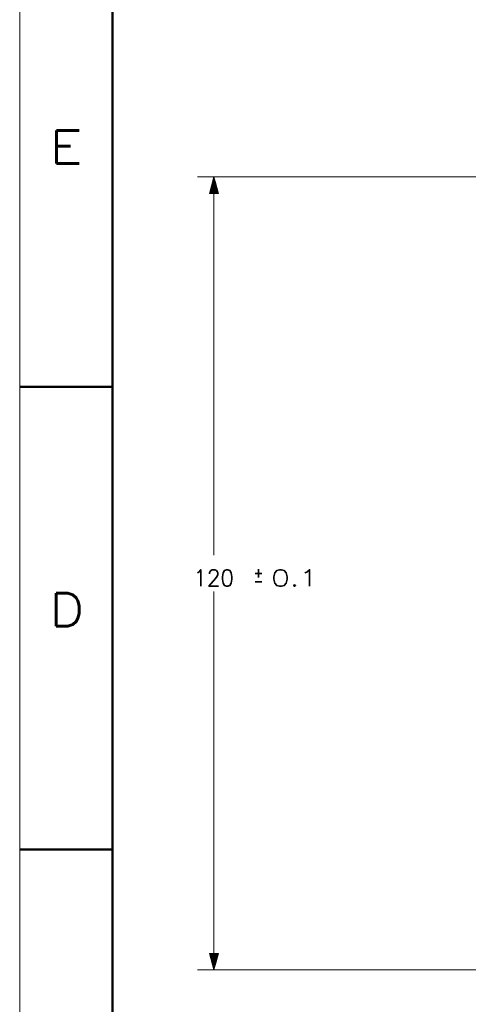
# Model space of a CAD drawing. Header units: millimetres. Extents: x 0 to 297, y 0 to 420.
# Tile 2 of 21: x 0 to 68, y 187 to 336. Entities that reach past the tile are written whole.
import ezdxf

# ---------------------------------------------------------------- set-up
doc = ezdxf.new("R2010")
doc.units = ezdxf.units.MM
doc.layers.add('1', color=7, linetype='Continuous')
doc.styles.add('pwfont', font='simplex.shx')

msp = doc.modelspace()

# ---------------------------------------------------------------- linework, layer by layer
at = {"layer": '1', "color": 7, "linetype": 'Continuous', "lineweight": 13}
msp.add_line((0, 0), (0, 420), dxfattribs=at)
at = {"layer": '1', "color": 7, "linetype": 'Continuous', "lineweight": 50}
for p, q in [((14, 14), (14, 406)), ((0, 280), (14, 280)), ((0, 210), (14, 210))]:
    msp.add_line(p, q, dxfattribs=at)
at = {"layer": '1', "color": 113, "linetype": 'Continuous', "lineweight": 13}
for p, q in [((82.22, 311.76), (26.86, 311.76)), ((29.36, 311.76), (28.69, 309.26)), ((29.31, 309.26), (29.31, 311.57)), ((29.36, 311.76), (29.36, 254.51)), ((30.03, 309.26), (29.36, 311.76)), ((29.36, 309.26), (29.36, 311.76)), ((29.36, 309.26), (29.36, 311.76)), ((29.41, 309.26), (29.41, 311.57)), ((28.9, 309.26), (28.9, 310.05)), ((28.96, 309.26), (28.96, 310.24)), ((29.01, 309.26), (29.01, 310.43)), ((29.06, 309.26), (29.06, 310.62)), ((29.11, 309.26), (29.11, 310.81)), ((29.16, 309.26), (29.16, 311)), ((29.21, 309.26), (29.21, 311.19)), ((29.26, 309.26), (29.26, 311.38)), ((29.46, 309.26), (29.46, 311.38)), ((29.51, 309.26), (29.51, 311.19)), ((29.57, 309.26), (29.57, 311)), ((29.62, 309.26), (29.62, 310.81)), ((29.67, 309.26), (29.67, 310.62)), ((29.72, 309.26), (29.72, 310.43)), ((29.77, 309.26), (29.77, 310.24)), ((29.82, 309.26), (29.82, 310.05)), ((28.69, 309.26), (30.03, 309.26)), ((28.7, 309.26), (28.7, 309.29)), ((28.7, 309.26), (28.7, 309.29)), ((28.75, 309.26), (28.75, 309.48)), ((28.8, 309.26), (28.8, 309.67)), ((28.85, 309.26), (28.85, 309.86)), ((29.87, 309.26), (29.87, 309.86)), ((29.92, 309.26), (29.92, 309.67)), ((29.97, 309.26), (29.97, 309.48)), ((30.02, 309.26), (30.02, 309.29)), ((30.02, 309.26), (30.02, 309.29)), ((29.36, 191.76), (29.36, 249.01)), ((30.03, 194.26), (28.69, 194.26)), ((28.69, 194.26), (29.36, 191.76)), ((28.7, 194.26), (28.7, 194.22)), ((28.7, 194.26), (28.7, 194.22)), ((28.75, 194.26), (28.75, 194.03)), ((28.8, 194.26), (28.8, 193.85)), ((28.85, 194.26), (28.85, 193.66)), ((28.9, 194.26), (28.9, 193.47)), ((28.96, 194.26), (28.96, 193.28)), ((29.01, 194.26), (29.01, 193.09)), ((29.06, 194.26), (29.06, 192.9)), ((29.11, 194.26), (29.11, 192.71)), ((29.16, 194.26), (29.16, 192.52)), ((29.21, 194.26), (29.21, 192.33)), ((29.26, 194.26), (29.26, 192.14)), ((29.31, 194.26), (29.31, 191.95)), ((29.36, 191.76), (30.03, 194.26)), ((29.36, 194.26), (29.36, 191.76)), ((29.36, 194.26), (29.36, 191.76)), ((29.41, 194.26), (29.41, 191.95)), ((29.46, 194.26), (29.46, 192.14)), ((29.51, 194.26), (29.51, 192.33)), ((29.57, 194.26), (29.57, 192.52)), ((29.62, 194.26), (29.62, 192.71)), ((29.67, 194.26), (29.67, 192.9)), ((29.72, 194.26), (29.72, 193.09)), ((29.77, 194.26), (29.77, 193.28)), ((29.82, 194.26), (29.82, 193.47)), ((29.87, 194.26), (29.87, 193.66)), ((29.92, 194.26), (29.92, 193.85)), ((29.97, 194.26), (29.97, 194.03)), ((30.02, 194.26), (30.02, 194.22)), ((30.02, 194.26), (30.02, 194.22)), ((82.22, 191.76), (26.86, 191.76))]:
    msp.add_line(p, q, dxfattribs=at)
at = {"layer": '1', "color": 113, "linetype": 'Continuous', "lineweight": 35}
for p, q in [((36.11, 252.38), (36.11, 251.13)), ((36.61, 251.76), (35.61, 251.76)), ((35.61, 250.51), (36.61, 250.51))]:
    msp.add_line(p, q, dxfattribs=at)

# ---------------------------------------------------------------- texts
at = {"layer": '1', "color": 3, "linetype": 'Continuous', "lineweight": 13, "char_height": 5, "attachment_point": 7, "line_spacing_factor": 0.903614, "style": 'pwfont'}
for s, insert in [('\\W1.2353;E', (4.51, 313.78)), ('\\W1.1667;D', (4.51, 243.78))]:
    msp.add_mtext(s, dxfattribs=dict(at, insert=insert))
at = {"layer": '1', "color": 113, "linetype": 'Continuous', "lineweight": 13, "char_height": 2.5, "attachment_point": 7, "line_spacing_factor": 0.903614, "style": 'pwfont'}
for s, insert in [('\\W0.9556;120', (26.24, 249.81)), ('\\W1.3285;0.1', (37.99, 249.81))]:
    msp.add_mtext(s, dxfattribs=dict(at, insert=insert))

doc.saveas('drawing.dxf')
